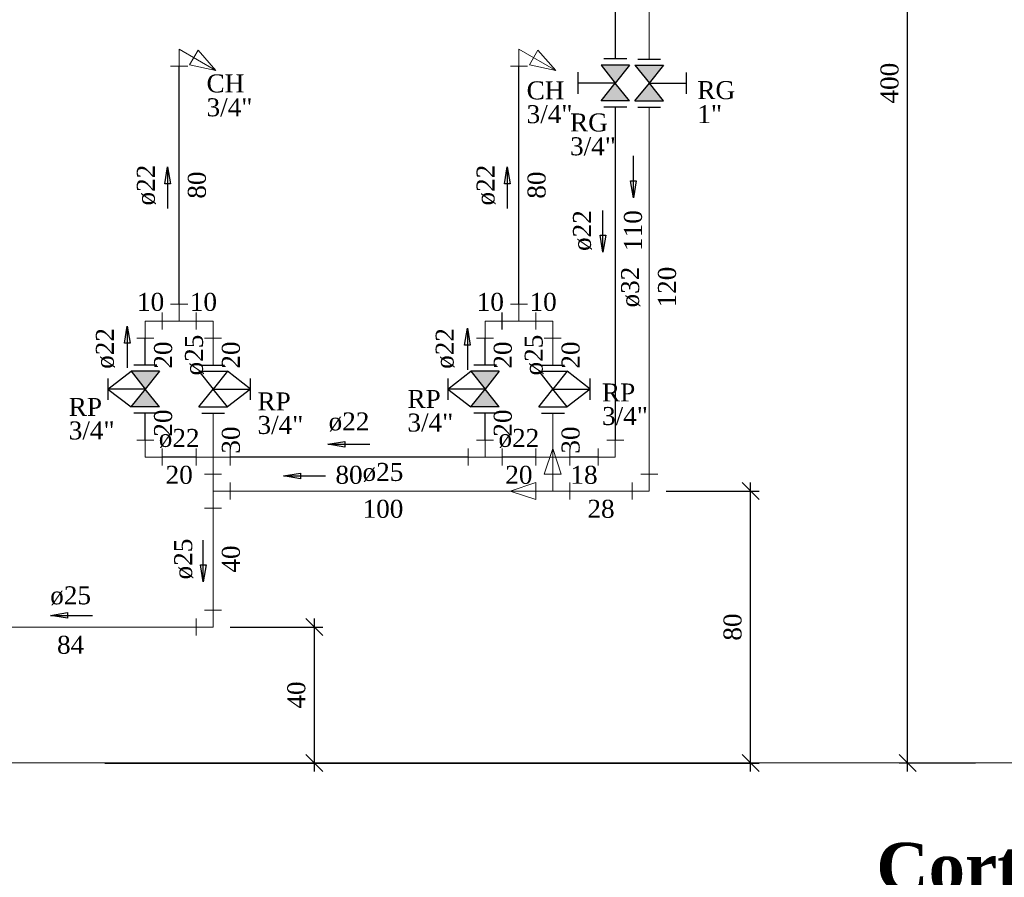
# Model space of a CAD drawing. Header units: millimetres. Extents: x 335 to 91625, y -1 to 84.
# Tile 36 of 62: x 392 to 404, y 12 to 22. Entities that reach past the tile are written whole.
import ezdxf

# ---------------------------------------------------------------- set-up
doc = ezdxf.new("R2010")
doc.units = ezdxf.units.MM
doc.header["$MEASUREMENT"] = 0
for name, color, linetype, lineweight in [('AF-Conexões detalhe', 7, 'Continuous', 20), ('AF-Textos conexão', 7, 'Continuous', 20), ('AF-Textos tubo', 7, 'Continuous', 20), ('AF-Tubos detalhe', 5, 'Continuous', 20), ('AQ-Conexões detalhe', 7, 'Continuous', 20), ('AQ-Textos conexão', 7, 'Continuous', 20), ('AQ-Textos tubo', 7, 'Continuous', 20), ('AQ-Tubos detalhe', 1, 'Continuous', 30), ('DI-Cotas', 7, 'Continuous', 20), ('DI-Eixos', 7, 'Continuous', 20), ('DI-Textos', 7, 'Continuous', 20), ('DI-Títulos', 3, 'Continuous', 30), ('Simbolos', 1, 'Continuous', 30), ('Simbolos_int', 1, 'Continuous', 30)]:
    doc.layers.add(name, color=color, linetype=linetype, lineweight=lineweight)
doc.styles.add('TimesNewRoman', font='times.ttf')
doc.styles.add('TimesNewRomanN', font='timesbd.ttf')
doc.dimstyles.get("Standard").update_dxf_attribs({"dimtxt": 0.18, "dimasz": 0.18, "dimexe": 0.18, "dimexo": 0.0625, "dimgap": 0.09, "dimtad": 0, "dimtih": 1, "dimtoh": 1, "dimdec": 4, "dimzin": 0, "dimdsep": 46, "dimtxsty": 'Standard', "dimcen": 0.09, "dimadec": 0, "dimazin": 0, "dimtfac": 1, "dimtdec": 4, "dimtofl": 0, "dimtmove": 0, "dimatfit": 3, "dimfxl": 0, "dimtolj": 1, "dimtzin": 0, "dimarcsym": 0})
doc.dimstyles.new('UM_25.000000', dxfattribs={"dimtxt": 0.18, "dimasz": 0.2, "dimexe": 0.1, "dimexo": 0.2, "dimgap": 0, "dimtad": 1, "dimtih": 1, "dimtoh": 1, "dimdec": 1, "dimlfac": 25, "dimzin": 0, "dimdsep": 46, "dimtxsty": 'Standard', "dimblk": 'CLOSED', "dimblk1": 'CLOSED', "dimblk2": 'CLOSED', "dimcen": 0.09, "dimdle": 0.1, "dimadec": 1, "dimazin": 2, "dimtfac": 1, "dimtdec": 4, "dimtofl": 0, "dimtmove": 0, "dimatfit": 3, "dimldrblk": 'CLOSED', "dimfxl": 0, "dimtolj": 1, "dimarcsym": 0})

# ---------------------------------------------------------------- blocks, each defined once
blk = doc.blocks.new('_OBLIQUE')
at = {"color": 0, "linetype": 'ByBlock', "lineweight": -2}
blk.add_line((-0.5, -0.5), (0.5, 0.5), dxfattribs=at)
blk = doc.blocks.new('*D34')
at = {"layer": 'Defpoints', "color": 0}
for p in [(402.817, 29.37), (403.817, 29.37), (403.817, 13.37)]:
    blk.add_point(p, dxfattribs=at)
at = {"layer": 'DI-Cotas', "color": 0, "linetype": 'Continuous', "lineweight": -2}
for p, q in [((402.817, 13.27), (402.817, 29.47)), ((403.617, 29.37), (402.717, 29.37)), ((403.617, 13.37), (402.717, 13.37))]:
    blk.add_line(p, q, dxfattribs=at)
at = {"layer": 'DI-Cotas', "color": 0, "lineweight": -2, "xscale": 0.2, "yscale": 0.2, "zscale": 0.2}
for p, rotation in [((402.817, 29.37), 90), ((402.817, 13.37), 270)]:
    blk.add_blockref('_OBLIQUE', p, dxfattribs=dict(at, rotation=rotation))
at = {"layer": 'DI-Cotas', "color": 7, "insert": (402.605, 21.37), "char_height": 0.2118, "attachment_point": 5, "rotation": 90, "style": 'TimesNewRoman'}
blk.add_mtext('\\A1;400', dxfattribs=at)
blk = doc.blocks.new('*D37')
at = {"color": 0, "lineweight": -2}
for p, q in [((395.84, 13.27), (395.84, 15.07)), ((394.848, 14.97), (395.94, 14.97)), ((393.373, 13.37), (395.94, 13.37))]:
    blk.add_line(p, q, dxfattribs=at)
at = {"layer": 'Defpoints', "color": 0}
for p in [(394.648, 14.97), (395.84, 14.97), (393.173, 13.37)]:
    blk.add_point(p, dxfattribs=at)
at = {"color": 0, "lineweight": -2, "xscale": 0.2, "yscale": 0.2, "zscale": 0.2}
for p, rotation in [((395.84, 14.97), 90), ((395.84, 13.37), 270)]:
    blk.add_blockref('_OBLIQUE', p, dxfattribs=dict(at, rotation=rotation))
at = {"color": 7, "insert": (395.628, 14.17), "char_height": 0.2118, "attachment_point": 5, "rotation": 90, "style": 'TimesNewRoman'}
blk.add_mtext('\\A1;40', dxfattribs=at)
blk = doc.blocks.new('*D38')
at = {"color": 0, "lineweight": -2}
for p, q in [((399.978, 16.57), (401.071, 16.57)), ((400.971, 13.27), (400.971, 16.67)), ((393.373, 13.37), (401.071, 13.37))]:
    blk.add_line(p, q, dxfattribs=at)
at = {"layer": 'Defpoints', "color": 0}
for p in [(399.778, 16.57), (400.971, 16.57), (393.173, 13.37)]:
    blk.add_point(p, dxfattribs=at)
at = {"color": 0, "lineweight": -2, "xscale": 0.2, "yscale": 0.2, "zscale": 0.2}
for p, rotation in [((400.971, 16.57), 90), ((400.971, 13.37), 270)]:
    blk.add_blockref('_OBLIQUE', p, dxfattribs=dict(at, rotation=rotation))
at = {"color": 7, "insert": (400.759, 14.97), "char_height": 0.2118, "attachment_point": 5, "rotation": 90, "style": 'TimesNewRoman'}
blk.add_mtext('\\A1;80', dxfattribs=at)

msp = doc.modelspace()

# ---------------------------------------------------------------- hatches: boundary and pattern name
at = {"layer": 'Simbolos', "linetype": 'Continuous'}
for points in [[(399.3782, 21.3717), (399.5472, 21.5817), (399.2112, 21.5817)], [(399.6102, 21.5804), (399.9462, 21.5804), (399.7792, 21.3704)], [(399.5472, 21.1617), (399.2112, 21.1617), (399.3782, 21.3717)], [(399.7792, 21.3704), (399.6102, 21.1604), (399.9462, 21.1604)], [(393.8502, 17.7704), (394.0182, 17.9804), (393.6822, 17.9804)], [(397.8462, 17.7704), (398.0142, 17.9804), (397.6782, 17.9804)], [(394.0182, 17.5604), (393.6822, 17.5604), (393.8502, 17.7704)], [(398.0142, 17.5604), (397.6782, 17.5604), (397.8462, 17.7704)]]:
    msp.add_hatch(color=256, dxfattribs=at).paths.add_polyline_path(points)

# ---------------------------------------------------------------- linework, layer by layer
at = {"layer": 'AF-Conexões detalhe', "linetype": 'Continuous'}
for p, q in [((394.1486, 18.7704), (394.3486, 18.7704)), ((394.2486, 18.5704), (394.2486, 18.7704)), ((398.1446, 18.7704), (398.3446, 18.7704)), ((398.2446, 18.5704), (398.2446, 18.7704)), ((394.0486, 18.6704), (394.0486, 18.4704)), ((394.4478, 18.6704), (394.4478, 18.4704)), ((394.4486, 18.6704), (394.4486, 18.4704)), ((398.0446, 18.6704), (398.0446, 18.4704)), ((398.4438, 18.6704), (398.4438, 18.4704)), ((398.4446, 18.6704), (398.4446, 18.4704)), ((394.2486, 18.5704), (394.0486, 18.5704)), ((394.2486, 18.5704), (394.4486, 18.5704)), ((394.6478, 18.5704), (394.4478, 18.5704)), ((394.6478, 18.5704), (394.6478, 18.3704)), ((398.2446, 18.5704), (398.0446, 18.5704)), ((398.2446, 18.5704), (398.4446, 18.5704)), ((398.6438, 18.5704), (398.4438, 18.5704)), ((398.6438, 18.5704), (398.6438, 18.3704)), ((394.5478, 18.3704), (394.7478, 18.3704)), ((398.5438, 18.3704), (398.7438, 18.3704)), ((398.5438, 16.7704), (398.6438, 17.0704)), ((398.7438, 16.7704), (398.6438, 17.0704)), ((394.5478, 16.7704), (394.7478, 16.7704)), ((394.6478, 16.5704), (394.6478, 16.7704)), ((398.5438, 16.7704), (398.7438, 16.7704)), ((398.6438, 16.5704), (398.6438, 16.7704)), ((399.6782, 16.7704), (399.8782, 16.7704)), ((399.7782, 16.5704), (399.7782, 16.7704)), ((394.6478, 16.5704), (394.8478, 16.5704)), ((394.6478, 16.5704), (394.6478, 16.3704)), ((394.8478, 16.6704), (394.8478, 16.4704)), ((398.4438, 16.6704), (398.1438, 16.5704)), ((398.4438, 16.4704), (398.1438, 16.5704)), ((398.4438, 16.6704), (398.4438, 16.4704)), ((398.6438, 16.5704), (398.4438, 16.5704)), ((398.6438, 16.5704), (398.8438, 16.5704)), ((398.8438, 16.6704), (398.8438, 16.4704)), ((399.5782, 16.6704), (399.5782, 16.4704)), ((399.7782, 16.5704), (399.5782, 16.5704)), ((394.5478, 16.3704), (394.7478, 16.3704)), ((394.4478, 15.0704), (394.4478, 14.8704)), ((394.5478, 15.1704), (394.7478, 15.1704)), ((394.6478, 14.9704), (394.6478, 15.1704)), ((394.6478, 14.9704), (394.4478, 14.9704))]:
    msp.add_line(p, q, dxfattribs=at)
at = {"layer": 'AF-Tubos detalhe'}
for p, q in [((399.7782, 29.1704), (399.7782, 21.6534)), ((399.7782, 21.0874), (399.7782, 16.7704)), ((394.4478, 18.5704), (394.4486, 18.5704)), ((398.4438, 18.5704), (398.4446, 18.5704)), ((394.6478, 18.0534), (394.6478, 18.3704)), ((398.6438, 18.0534), (398.6438, 18.3704)), ((394.6478, 16.7704), (394.6478, 17.4874)), ((398.6438, 16.7704), (398.6438, 17.4874)), ((398.4438, 16.5704), (394.8478, 16.5704)), ((399.5782, 16.5704), (398.8438, 16.5704)), ((394.6478, 16.3704), (394.6478, 15.1704)), ((394.4478, 14.9704), (391.4954, 14.9704))]:
    msp.add_line(p, q, dxfattribs=at)
at = {"layer": 'AQ-Conexões detalhe', "linetype": 'Continuous'}
for p, q in [((394.2486, 21.7704), (394.2486, 21.5704)), ((394.2486, 21.7704), (394.6816, 21.5204)), ((394.4718, 21.757), (394.3718, 21.5838)), ((394.4718, 21.757), (394.6816, 21.5204)), ((398.2446, 21.7704), (398.2446, 21.5704)), ((398.2446, 21.7704), (398.6776, 21.5204)), ((398.4678, 21.757), (398.3678, 21.5838)), ((398.4678, 21.757), (398.6776, 21.5204)), ((394.1486, 21.5704), (394.3486, 21.5704)), ((394.3718, 21.5838), (394.6816, 21.5204)), ((398.1446, 21.5704), (398.3446, 21.5704)), ((398.3678, 21.5838), (398.6776, 21.5204)), ((394.0502, 18.6704), (394.0502, 18.4704)), ((398.0462, 18.6704), (398.0462, 18.4704)), ((393.8502, 18.5704), (393.8502, 18.3704)), ((393.8502, 18.5704), (394.0502, 18.5704)), ((397.8462, 18.5704), (397.8462, 18.3704)), ((397.8462, 18.5704), (398.0462, 18.5704)), ((393.7502, 18.3704), (393.9502, 18.3704)), ((397.7462, 18.3704), (397.9462, 18.3704)), ((393.7502, 17.1704), (393.9502, 17.1704)), ((393.8502, 16.9704), (393.8502, 17.1704)), ((397.7462, 17.1704), (397.9462, 17.1704)), ((397.8462, 16.9704), (397.8462, 17.1704)), ((399.2782, 17.1704), (399.4782, 17.1704)), ((399.3782, 16.9704), (399.3782, 17.1704)), ((394.0502, 17.0704), (394.0502, 16.8704)), ((394.4478, 17.0704), (394.4478, 16.8704)), ((394.8478, 17.0704), (394.8478, 16.8704)), ((397.6462, 17.0704), (397.6462, 16.8704)), ((398.0462, 17.0704), (398.0462, 16.8704)), ((398.4438, 17.0704), (398.4438, 16.8704)), ((398.8438, 17.0704), (398.8438, 16.8704)), ((399.1782, 17.0704), (399.1782, 16.8704)), ((393.8502, 16.9704), (394.0502, 16.9704)), ((394.6478, 16.9704), (394.4478, 16.9704)), ((394.6478, 16.9704), (394.8478, 16.9704)), ((397.8462, 16.9704), (397.6462, 16.9704)), ((397.8462, 16.9704), (398.0462, 16.9704)), ((398.6438, 16.9704), (398.4438, 16.9704)), ((398.6438, 16.9704), (398.8438, 16.9704)), ((399.3782, 16.9704), (399.1782, 16.9704))]:
    msp.add_line(p, q, dxfattribs=at)
at = {"layer": 'AQ-Tubos detalhe'}
for p, q in [((399.3782, 29.1704), (399.3782, 21.6534)), ((394.2486, 18.7704), (394.2486, 21.5704)), ((398.2446, 18.7704), (398.2446, 21.5704)), ((399.3782, 21.0874), (399.3782, 17.1704)), ((394.0502, 18.5704), (394.0486, 18.5704)), ((398.0462, 18.5704), (398.0446, 18.5704)), ((393.8502, 18.0534), (393.8502, 18.3704)), ((397.8462, 18.0534), (397.8462, 18.3704)), ((393.8502, 17.1704), (393.8502, 17.4874)), ((397.8462, 17.1704), (397.8462, 17.4874)), ((394.4478, 16.9704), (394.0502, 16.9704)), ((397.6462, 16.9704), (394.8478, 16.9704)), ((398.4438, 16.9704), (398.0462, 16.9704)), ((399.1782, 16.9704), (398.8438, 16.9704))]:
    msp.add_line(p, q, dxfattribs=at)
at = {"layer": 'DI-Eixos'}
msp.add_line((380.1317, 13.3704), (406.2153, 13.3704), dxfattribs=at)
at = {"layer": 'Simbolos'}
for p, q in [((399.5472, 21.5817), (399.2112, 21.5817)), ((399.2112, 21.5817), (399.3782, 21.3717)), ((399.5472, 21.5817), (399.3782, 21.3717)), ((399.6102, 21.5804), (399.9462, 21.5804)), ((399.6102, 21.5804), (399.7792, 21.3704)), ((399.6432, 21.6534), (399.9122, 21.6534)), ((399.9462, 21.5804), (399.7782, 21.3704)), ((398.9392, 21.4977), (398.9392, 21.2457)), ((400.2182, 21.2444), (400.2182, 21.4964)), ((399.3782, 21.3717), (398.9392, 21.3717)), ((399.2112, 21.1617), (399.3792, 21.3717)), ((399.5472, 21.1617), (399.3782, 21.3717)), ((399.6102, 21.1604), (399.7792, 21.3704)), ((399.7792, 21.3704), (400.2182, 21.3704)), ((399.9462, 21.1604), (399.7792, 21.3704)), ((399.5472, 21.1617), (399.2112, 21.1617)), ((399.6102, 21.1604), (399.9462, 21.1604)), ((399.6432, 21.0874), (399.9122, 21.0874)), ((393.4112, 17.7704), (393.6822, 17.9804)), ((394.0182, 17.9804), (393.6822, 17.9804)), ((393.6822, 17.9804), (393.8502, 17.7704)), ((394.0182, 17.9804), (393.8502, 17.7704)), ((394.4818, 17.9804), (394.6498, 17.7704)), ((394.4818, 17.9804), (394.8178, 17.9804)), ((394.8178, 17.9804), (394.6488, 17.7704)), ((395.0888, 17.7704), (394.8178, 17.9804)), ((397.4072, 17.7704), (397.6782, 17.9804)), ((398.0142, 17.9804), (397.6782, 17.9804)), ((397.6782, 17.9804), (397.8462, 17.7704)), ((398.0142, 17.9804), (397.8462, 17.7704)), ((398.4778, 17.9804), (398.6458, 17.7704)), ((398.4778, 17.9804), (398.8138, 17.9804)), ((398.8138, 17.9804), (398.6448, 17.7704)), ((399.0848, 17.7704), (398.8138, 17.9804)), ((393.4112, 17.8964), (393.4112, 17.6444)), ((395.0888, 17.6444), (395.0888, 17.8964)), ((397.4072, 17.8964), (397.4072, 17.6444)), ((399.0848, 17.6444), (399.0848, 17.8964)), ((393.4112, 17.7704), (393.6822, 17.5604)), ((393.8502, 17.7704), (393.4112, 17.7704)), ((393.6822, 17.5604), (393.8512, 17.7704)), ((394.0182, 17.5604), (393.8502, 17.7704)), ((394.4818, 17.5604), (394.6498, 17.7704)), ((394.6498, 17.7704), (395.0888, 17.7704)), ((394.8178, 17.5604), (394.6498, 17.7704)), ((395.0888, 17.7704), (394.8178, 17.5604)), ((397.4072, 17.7704), (397.6782, 17.5604)), ((397.8462, 17.7704), (397.4072, 17.7704)), ((397.6782, 17.5604), (397.8472, 17.7704)), ((398.0142, 17.5604), (397.8462, 17.7704)), ((398.4778, 17.5604), (398.6458, 17.7704)), ((398.6458, 17.7704), (399.0848, 17.7704)), ((398.8138, 17.5604), (398.6458, 17.7704)), ((399.0848, 17.7704), (398.8138, 17.5604)), ((394.0182, 17.5604), (393.6822, 17.5604)), ((394.4818, 17.5604), (394.8178, 17.5604)), ((398.0142, 17.5604), (397.6782, 17.5604)), ((398.4778, 17.5604), (398.8138, 17.5604))]:
    msp.add_line(p, q, dxfattribs=at)
at = {"layer": 'Simbolos_int'}
for p, q in [((399.5142, 21.6547), (399.2452, 21.6547)), ((399.5142, 21.0887), (399.2452, 21.0887)), ((393.9852, 18.0534), (393.7172, 18.0534)), ((394.5148, 18.0534), (394.7838, 18.0534)), ((397.9812, 18.0534), (397.7132, 18.0534)), ((398.5108, 18.0534), (398.7798, 18.0534)), ((393.9852, 17.4874), (393.7172, 17.4874)), ((394.5148, 17.4874), (394.7838, 17.4874)), ((397.9812, 17.4874), (397.7132, 17.4874)), ((398.5108, 17.4874), (398.7798, 17.4874))]:
    msp.add_line(p, q, dxfattribs=at)

# ---------------------------------------------------------------- texts
at = {"layer": 'AF-Textos conexão', "char_height": 0.2118, "attachment_point": 7, "line_spacing_factor": 0.798, "style": 'TimesNewRoman'}
for s, insert, width in [('RG', (400.3437, 21.1793), 0.690797), ('1"', (400.3437, 20.8993), 0.453259), ('RP', (399.2227, 17.6243), 0.608386), ('RP', (392.9497, 17.4543), 0.608386), ('3/4"', (399.2227, 17.3443), 0.841075), ('3/4"', (392.9497, 17.1743), 0.841075)]:
    msp.add_mtext(s, dxfattribs=dict(at, insert=insert, width=width))
at = {"layer": 'AF-Textos tubo', "char_height": 0.2118, "width": 0.748969, "attachment_point": 8, "rotation": 90.00021, "line_spacing_factor": 0.798, "style": 'TimesNewRoman'}
for s, insert in [('ø32', (399.6718, 18.9704)), ('ø25', (394.5418, 18.1704)), ('ø25', (398.5378, 18.1704)), ('ø25', (394.4148, 15.7704))]:
    msp.add_mtext(s, dxfattribs=dict(at, insert=insert))
at = {"layer": 'AF-Textos tubo', "char_height": 0.2118, "width": 0.748969, "attachment_point": 8, "line_spacing_factor": 0.798, "style": 'TimesNewRoman'}
for insert in [(396.6457, 16.6763), (392.9717, 15.2243)]:
    msp.add_mtext('ø25', dxfattribs=dict(at, insert=insert))
at = {"layer": 'AQ-Textos conexão', "char_height": 0.2118, "attachment_point": 7, "line_spacing_factor": 0.798, "style": 'TimesNewRoman'}
for s, insert, width in [('CH', (394.5707, 21.2583), 0.690797), ('CH', (398.3357, 21.1763), 0.690797), ('3/4"', (394.5707, 20.9773), 0.841075), ('3/4"', (398.3357, 20.8963), 0.841075), ('RG', (398.8467, 20.7983), 0.690797), ('3/4"', (398.8467, 20.5183), 0.841075), ('RP', (395.1697, 17.5193), 0.608386), ('RP', (396.9337, 17.5483), 0.608386), ('3/4"', (395.1697, 17.2393), 0.841075), ('3/4"', (396.9337, 17.2673), 0.841075)]:
    msp.add_mtext(s, dxfattribs=dict(at, insert=insert, width=width))
at = {"layer": 'AQ-Textos tubo', "char_height": 0.2118, "width": 0.748969, "attachment_point": 8, "rotation": 90.00021, "line_spacing_factor": 0.798, "style": 'TimesNewRoman'}
for insert in [(393.9758, 20.1704), (397.9718, 20.1704), (399.1058, 19.6354), (393.4938, 18.2484), (397.4908, 18.2484)]:
    msp.add_mtext('ø22', dxfattribs=dict(at, insert=insert))
at = {"layer": 'AQ-Textos tubo', "char_height": 0.2118, "width": 0.748969, "attachment_point": 8, "line_spacing_factor": 0.798, "style": 'TimesNewRoman'}
for insert in [(396.2467, 17.2703), (394.2487, 17.0763), (398.2447, 17.0763)]:
    msp.add_mtext('ø22', dxfattribs=dict(at, insert=insert))
at = {"layer": 'DI-Textos', "char_height": 0.2118, "attachment_point": 8, "rotation": 90.00021, "line_spacing_factor": 0.798, "style": 'TimesNewRoman'}
for s, insert, width in [('80', (394.5658, 20.1704), 0.499313), ('80', (398.5618, 20.1704), 0.499313), ('110', (399.6958, 19.6354), 0.748969), ('120', (400.0958, 18.9704), 0.748969), ('20', (394.1678, 18.1704), 0.499313), ('20', (394.9658, 18.1704), 0.499313), ('20', (398.1638, 18.1704), 0.499313), ('20', (398.9618, 18.1704), 0.499313), ('20', (394.1678, 17.3704), 0.499313), ('20', (398.1638, 17.3704), 0.499313), ('30', (394.9658, 17.1704), 0.499313), ('30', (398.9618, 17.1704), 0.499313), ('40', (394.9658, 15.7704), 0.499313)]:
    msp.add_mtext(s, dxfattribs=dict(at, insert=insert, width=width))
at = {"layer": 'DI-Textos', "char_height": 0.2118, "attachment_point": 8, "line_spacing_factor": 0.798, "style": 'TimesNewRoman'}
for s, insert, width in [('10', (393.9127, 18.6873), 0.499313), ('10', (394.5337, 18.6873), 0.499313), ('10', (397.9087, 18.6873), 0.499313), ('10', (398.5297, 18.6873), 0.499313), ('20', (394.2487, 16.6523), 0.499313), ('80', (396.2467, 16.6523), 0.499313), ('20', (398.2447, 16.6523), 0.499313), ('18', (399.0107, 16.6523), 0.499313), ('100', (396.6457, 16.2523), 0.748969), ('28', (399.2107, 16.2523), 0.499313), ('84', (392.9717, 14.6523), 0.499313)]:
    msp.add_mtext(s, dxfattribs=dict(at, insert=insert, width=width))
at = {"layer": 'DI-Títulos', "color": 5, "insert": (406.2157, 11.8588), "char_height": 0.5648, "width": 6.832018, "attachment_point": 9, "line_spacing_factor": 0.798, "style": 'TimesNewRomanN'}
msp.add_mtext('Corte C19', dxfattribs=at)

# ---------------------------------------------------------------- dimensions: what is measured, and where the dimension line sits
for base, p2, picture, middle in [((400.9709, 16.5704), (399.7782, 16.5704), '*D38', (400.7591, 14.9704)), ((395.8403, 14.9704), (394.6478, 14.9704), '*D37', (395.6285, 14.1704))]:
    dim = msp.add_linear_dim(base=base, p1=(393.1735, 13.3704), p2=p2, angle=90, dimstyle='UM_25.000000', override={"dimtxt": 0.2118, "dimasz": 0.2, "dimexe": 0.1, "dimexo": 0.2, "dimtad": 1, "dimtih": 0, "dimtoh": 0, "dimdec": 1, "dimlfac": 25, "dimzin": 8, "dimtxsty": 'TimesNewRoman', "dimblk": 'OBLIQUE', "dimblk1": 'OBLIQUE', "dimblk2": 'OBLIQUE', "dimsah": 1, "dimdle": 0.1, "dimse1": 0, "dimse2": 0, "dimclrt": 7, "dimadec": 1, "dimazin": 3, "dimtmove": 2, "dimldrblk": 'OBLIQUE'})
    dim.commit()
    dim.dimension.update_dxf_attribs({"geometry": picture, "text_midpoint": middle, "dimtype": 160, "text_rotation": 90})
at = {"layer": 'DI-Cotas', "linetype": 'Continuous'}
dim = msp.add_linear_dim(base=(402.8167, 29.3704), p1=(403.8167, 13.3704), p2=(403.8167, 29.3704), angle=90, dimstyle='UM_25.000000', override={"dimtxt": 0.2118, "dimasz": 0.2, "dimexe": 0.1, "dimexo": 0.2, "dimtad": 1, "dimtih": 0, "dimtoh": 0, "dimdec": 1, "dimlfac": 25, "dimzin": 8, "dimtxsty": 'TimesNewRoman', "dimblk": 'OBLIQUE', "dimblk1": 'OBLIQUE', "dimblk2": 'OBLIQUE', "dimsah": 1, "dimdle": 0.1, "dimse1": 0, "dimse2": 0, "dimclrt": 7, "dimadec": 1, "dimazin": 3, "dimtmove": 2, "dimldrblk": 'OBLIQUE'}, dxfattribs=at)
dim.commit()
dim.dimension.update_dxf_attribs({"geometry": '*D34', "text_midpoint": (402.6049, 21.3704), "dimtype": 160, "text_rotation": 90})

# ---------------------------------------------------------------- leaders
for points in [[(399.5918, 20.0214), (399.5918, 20.5135)], [(394.1124, 20.3873), (394.1124, 19.8952)], [(398.1085, 20.3873), (398.1085, 19.8952)], [(399.2336, 19.3812), (399.2336, 19.8734)], [(393.6382, 18.5108), (393.6382, 18.0187)], [(397.6396, 18.4881), (397.6396, 17.996)], [(395.9983, 17.1207), (396.4904, 17.1207)], [(395.4777, 16.7478), (395.9699, 16.7478)], [(394.5324, 15.502), (394.5324, 15.9941)], [(392.7351, 15.1075), (393.2272, 15.1075)]]:
    msp.add_leader(points, dimstyle='Standard', override={"dimasz": 0.2, "dimldrblk": 'CLOSED'})

doc.saveas('drawing.dxf')
